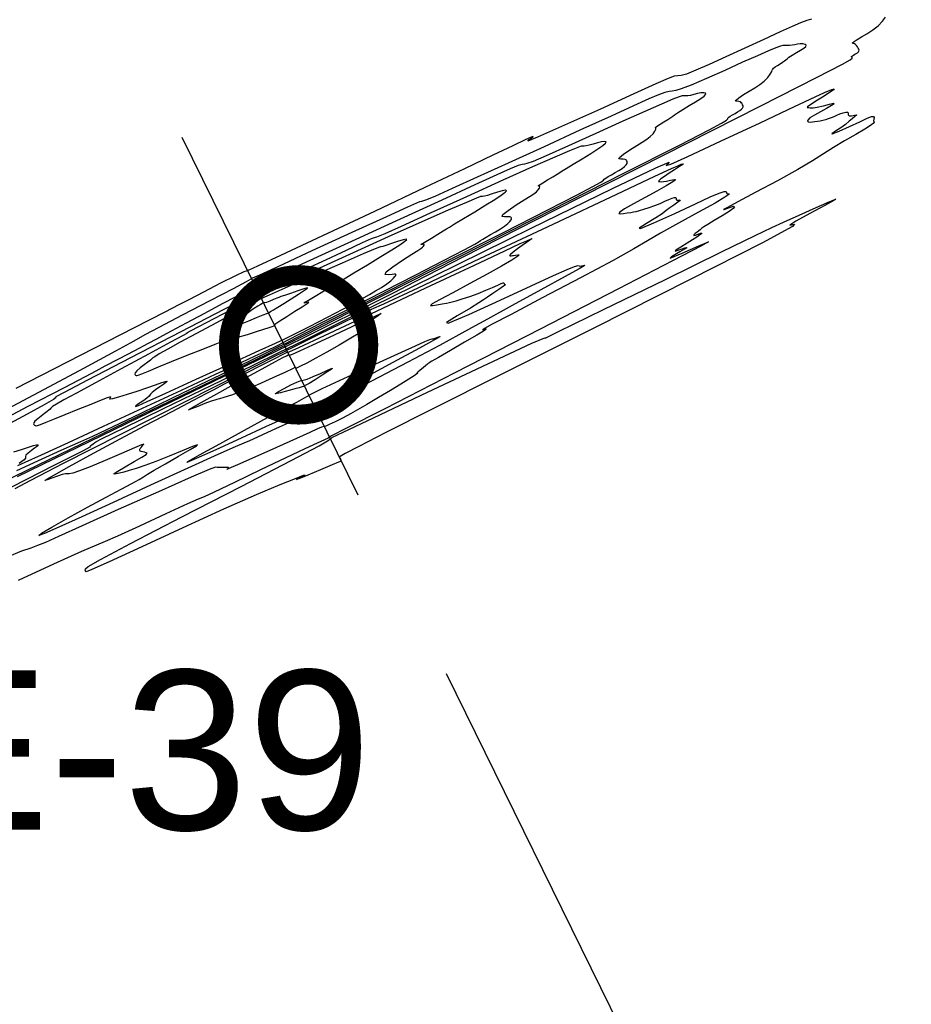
# Model space of a CAD drawing. Extents: x 3249832 to 3255657, y 13789405 to 13793316.
# Tile 61 of 256: x 3255109 to 3255221, y 13790091 to 13790214. Entities that reach past the tile are written whole.
import ezdxf

# ---------------------------------------------------------------- set-up
doc = ezdxf.new("R2010")
doc.units = 0
doc.header["$LTSCALE"] = 100
doc.header["$MEASUREMENT"] = 0
doc.linetypes.add('DASHED', pattern=[0.75, 0.5, -0.25])
for name, color, linetype in [('GRATIO_CON', 10, 'CONTINUOUS'), ('GRATIO_ICON', 7, 'CONTINUOUS'), ('PLAN', 7, 'CONTINUOUS'), ('TARGETS_EAST', 7, 'CONTINUOUS')]:
    doc.layers.add(name, color=color, linetype=linetype)
doc.styles.add('Gratio_032316_contours$0$symbol', font='symbol.shx')
doc.styles.get("Standard").update_dxf_attribs({"font": 'arial.ttf'})
doc.linetypes.add('Gratio_032316_contours$0$DEPRESSION', pattern='A,0.3,["%",Gratio_032316_contours$0$symbol,S=0.05,R=180,X=0,Y=0],0.0001', length=0.3001)

# ---------------------------------------------------------------- blocks, each defined once
blk = doc.blocks.new('Gratio_032316_contours')
at = {"layer": 'GRATIO_CON', "color": 1, "linetype": 'Continuous', "flags": 128}
for points in [[(3255108.76, 13790157.12), (3255122.43, 13790163.74), (3255133.56, 13790169.14), (3255139.82, 13790172.17), (3255142.74, 13790173.58), (3255144.8, 13790174.6), (3255147.9, 13790176.13), (3255151.47, 13790177.9), (3255154.35, 13790179.34), (3255156.01, 13790180.2), (3255158.56, 13790181.53), (3255164.75, 13790184.7), (3255176.17, 13790190.51), (3255189.92, 13790197.48), (3255201.93, 13790203.57), (3255209.12, 13790207.22), (3255212.3, 13790208.86), (3255213.25, 13790209.39), (3255213.5, 13790209.61), (3255213.49, 13790209.71), (3255213.42, 13790209.77), (3255213.43, 13790209.82), (3255213.52, 13790209.9), (3255213.67, 13790209.99), (3255213.84, 13790210.08), (3255214.01, 13790210.18), (3255214.17, 13790210.28), (3255214.28, 13790210.37), (3255214.34, 13790210.47), (3255214.36, 13790210.58), (3255214.32, 13790210.71), (3255214.25, 13790210.87), (3255214.16, 13790211.03), (3255214.05, 13790211.18), (3255213.92, 13790211.31), (3255213.78, 13790211.39), (3255213.63, 13790211.43), (3255213.53, 13790211.46), (3255213.55, 13790211.53), (3255213.75, 13790211.69), (3255214.13, 13790211.94), (3255214.68, 13790212.27), (3255215.35, 13790212.66), (3255216.07, 13790213.13), (3255216.74, 13790213.66), (3255217.29, 13790214.23), (3255217.69, 13790214.76)], [(3255208.41, 13790214.48), (3255207.79, 13790214.32), (3255207.03, 13790214.03), (3255205.98, 13790213.57), (3255204.47, 13790212.88), (3255202.4, 13790211.93), (3255200.01, 13790210.84), (3255197.63, 13790209.75), (3255195.55, 13790208.81), (3255193.89, 13790208.07), (3255192.71, 13790207.6), (3255192.02, 13790207.42), (3255191.6, 13790207.39), (3255191.17, 13790207.33), (3255190.41, 13790207.06), (3255188.87, 13790206.39), (3255186.08, 13790205.13), (3255181.89, 13790203.21), (3255177.39, 13790201.17), (3255174.02, 13790199.68), (3255172.78, 13790199.2), (3255172.96, 13790199.4), (3255173.48, 13790199.74), (3255173.4, 13790199.76), (3255172.54, 13790199.37), (3255170.9, 13790198.6), (3255168.41, 13790197.41), (3255164.84, 13790195.7), (3255159.88, 13790193.35), (3255153.55, 13790190.36), (3255147.02, 13790187.3), (3255141.77, 13790184.84), (3255138.86, 13790183.48), (3255137.79, 13790182.98), (3255137.64, 13790182.9), (3255137.65, 13790182.9), (3255137.65, 13790182.89), (3255137.64, 13790182.91), (3255137.56, 13790182.92), (3255137.16, 13790182.78), (3255136.1, 13790182.29), (3255134.24, 13790181.36), (3255132.07, 13790180.24), (3255130.23, 13790179.28), (3255129, 13790178.63), (3255127.23, 13790177.71), (3255123.4, 13790175.74), (3255116.61, 13790172.27), (3255108.55, 13790168.14)], [(3255105.59, 13790155.8), (3255114.1, 13790159.91), (3255123.6, 13790164.5), (3255131.87, 13790168.5), (3255137.22, 13790171.09), (3255140.07, 13790172.47), (3255141.39, 13790173.11), (3255142, 13790173.4), (3255142.23, 13790173.52), (3255142.26, 13790173.54), (3255142.56, 13790173.7), (3255144.71, 13790174.8), (3255150.54, 13790177.76), (3255161.03, 13790183.08), (3255173.59, 13790189.44), (3255184.76, 13790195.11), (3255191.89, 13790198.73), (3255195.55, 13790200.61), (3255197.09, 13790201.44), (3255197.72, 13790201.83), (3255197.89, 13790202), (3255197.9, 13790202.08), (3255198, 13790202.18), (3255198.2, 13790202.32), (3255198.48, 13790202.48), (3255198.8, 13790202.66), (3255199.12, 13790202.85), (3255199.4, 13790203.03), (3255199.61, 13790203.19), (3255199.74, 13790203.34), (3255199.8, 13790203.48), (3255199.8, 13790203.62), (3255199.75, 13790203.76), (3255199.68, 13790203.89), (3255199.58, 13790204.01), (3255199.46, 13790204.11), (3255199.28, 13790204.16), (3255199.04, 13790204.18), (3255198.87, 13790204.21), (3255198.92, 13790204.34), (3255199.27, 13790204.63), (3255199.87, 13790205.02), (3255200.56, 13790205.45), (3255201.26, 13790205.87), (3255201.9, 13790206.28), (3255202.45, 13790206.71), (3255202.89, 13790207.17), (3255203.21, 13790207.6), (3255203.4, 13790207.93), (3255203.47, 13790208.1), (3255203.48, 13790208.18), (3255203.52, 13790208.23), (3255203.63, 13790208.34), (3255203.84, 13790208.49), (3255204.11, 13790208.68), (3255204.44, 13790208.88), (3255204.77, 13790209.09), (3255205.02, 13790209.26), (3255205.18, 13790209.39), (3255205.32, 13790209.52), (3255205.56, 13790209.7), (3255205.98, 13790209.97), (3255206.5, 13790210.29), (3255207.01, 13790210.6), (3255207.42, 13790210.86), (3255207.67, 13790211.06), (3255207.74, 13790211.21), (3255207.6, 13790211.32), (3255207.31, 13790211.38), (3255206.97, 13790211.39), (3255206.62, 13790211.35), (3255206.29, 13790211.27), (3255205.95, 13790211.21), (3255205.61, 13790211.18), (3255205.29, 13790211.18), (3255205.02, 13790211.19), (3255204.8, 13790211.18), (3255204.49, 13790211.11), (3255203.93, 13790210.9), (3255202.98, 13790210.51), (3255201.6, 13790209.9), (3255199.75, 13790209.08), (3255197.51, 13790208.06), (3255195.21, 13790207.03), (3255193.29, 13790206.2), (3255192.05, 13790205.73), (3255191.35, 13790205.53), (3255190.92, 13790205.47), (3255190.52, 13790205.42), (3255189.99, 13790205.29), (3255189.19, 13790205.01), (3255187.96, 13790204.49), (3255186.07, 13790203.63), (3255183.23, 13790202.33), (3255179.32, 13790200.54), (3255174.82, 13790198.48), (3255170.34, 13790196.44), (3255166.43, 13790194.65), (3255163.3, 13790193.23), (3255161.12, 13790192.25), (3255159.93, 13790191.76), (3255159.43, 13790191.59), (3255159.21, 13790191.55), (3255158.83, 13790191.41), (3255157.67, 13790190.89), (3255155.07, 13790189.7), (3255150.71, 13790187.7), (3255145.7, 13790185.4), (3255141.48, 13790183.46), (3255139.12, 13790182.38), (3255138.25, 13790181.98), (3255138.12, 13790181.92), (3255138.12, 13790181.93), (3255138.12, 13790181.93), (3255138.12, 13790181.92), (3255138.04, 13790181.87), (3255137.44, 13790181.54), (3255135.8, 13790180.67), (3255132.87, 13790179.14), (3255129.41, 13790177.35), (3255126.48, 13790175.81), (3255124.73, 13790174.87), (3255123.33, 13790174.09), (3255121.03, 13790172.83), (3255117.03, 13790170.66), (3255112.1, 13790168.03), (3255107.46, 13790165.55)], [(3255108.67, 13790157.86), (3255111.83, 13790159.33), (3255114.22, 13790160.42), (3255115.65, 13790161.04), (3255116.71, 13790161.49), (3255118.21, 13790162.17), (3255120.74, 13790163.37), (3255124.2, 13790165.03), (3255128.29, 13790167), (3255132.64, 13790169.1), (3255136.69, 13790171.05), (3255139.77, 13790172.54), (3255141.46, 13790173.36), (3255142.09, 13790173.65), (3255142.18, 13790173.7), (3255142.18, 13790173.7), (3255142.18, 13790173.7), (3255142.17, 13790173.7), (3255142.36, 13790173.81), (3255143.71, 13790174.51), (3255147.37, 13790176.38), (3255153.99, 13790179.74), (3255162.1, 13790183.86), (3255169.73, 13790187.73), (3255175.3, 13790190.57), (3255178.88, 13790192.41), (3255180.94, 13790193.49), (3255181.94, 13790194.05), (3255182.28, 13790194.29), (3255182.38, 13790194.4), (3255182.57, 13790194.54), (3255182.88, 13790194.73), (3255183.29, 13790194.97), (3255183.76, 13790195.23), (3255184.23, 13790195.51), (3255184.64, 13790195.77), (3255184.94, 13790196.01), (3255185.14, 13790196.22), (3255185.24, 13790196.39), (3255185.27, 13790196.53), (3255185.25, 13790196.64), (3255185.19, 13790196.74), (3255185.12, 13790196.83), (3255184.99, 13790196.9), (3255184.77, 13790196.93), (3255184.45, 13790196.92), (3255184.22, 13790196.96), (3255184.28, 13790197.15), (3255184.8, 13790197.56), (3255185.6, 13790198.1), (3255186.45, 13790198.63), (3255187.16, 13790199.07), (3255187.72, 13790199.43), (3255188.16, 13790199.76), (3255188.5, 13790200.12), (3255188.73, 13790200.45), (3255188.86, 13790200.69), (3255188.87, 13790200.82), (3255188.83, 13790200.86), (3255188.82, 13790200.89), (3255188.89, 13790200.97), (3255189.08, 13790201.11), (3255189.4, 13790201.32), (3255189.86, 13790201.6), (3255190.34, 13790201.89), (3255190.74, 13790202.14), (3255190.98, 13790202.32), (3255191.2, 13790202.48), (3255191.58, 13790202.73), (3255192.23, 13790203.14), (3255193.04, 13790203.64), (3255193.85, 13790204.13), (3255194.49, 13790204.53), (3255194.93, 13790204.84), (3255195.14, 13790205.07), (3255195.1, 13790205.2), (3255194.87, 13790205.26), (3255194.51, 13790205.24), (3255194.08, 13790205.15), (3255193.63, 13790205.04), (3255193.21, 13790204.93), (3255192.86, 13790204.88), (3255192.57, 13790204.87), (3255192.34, 13790204.87), (3255192.15, 13790204.86), (3255191.77, 13790204.75), (3255190.98, 13790204.44), (3255189.58, 13790203.84), (3255187.49, 13790202.92), (3255184.7, 13790201.68), (3255181.31, 13790200.14), (3255177.88, 13790198.58), (3255175.09, 13790197.34), (3255173.44, 13790196.64), (3255172.68, 13790196.37), (3255172.36, 13790196.31), (3255172.07, 13790196.26), (3255171.56, 13790196.11), (3255170.59, 13790195.71), (3255168.9, 13790194.95), (3255166.16, 13790193.69), (3255161.99, 13790191.77), (3255156.32, 13790189.18), (3255150.2, 13790186.39), (3255144.96, 13790184), (3255141.61, 13790182.47), (3255139.85, 13790181.66), (3255139.07, 13790181.28), (3255138.72, 13790181.09), (3255138.6, 13790181), (3255138.59, 13790180.96), (3255138.57, 13790180.94), (3255138.43, 13790180.87), (3255138.05, 13790180.67), (3255137.31, 13790180.28), (3255136.13, 13790179.65), (3255134.42, 13790178.75), (3255132.21, 13790177.57), (3255129.91, 13790176.35), (3255128.05, 13790175.36), (3255126.95, 13790174.76), (3255126.19, 13790174.34), (3255125.16, 13790173.79), (3255123.44, 13790172.89), (3255121.41, 13790171.83), (3255119.69, 13790170.93), (3255118.57, 13790170.32), (3255117.24, 13790169.61), (3255114.62, 13790168.23), (3255110.05, 13790165.87), (3255104.71, 13790163.1)], [(3255108.29, 13790160.18), (3255109.25, 13790160.5), (3255110.11, 13790160.8), (3255110.77, 13790161.01), (3255111.14, 13790161.09), (3255111.29, 13790161.09), (3255111.32, 13790161.04), (3255111.28, 13790160.96), (3255111.15, 13790160.84), (3255110.9, 13790160.65), (3255110.51, 13790160.37), (3255110.1, 13790160.05), (3255109.81, 13790159.78), (3255109.73, 13790159.62), (3255109.76, 13790159.52), (3255109.75, 13790159.4), (3255109.57, 13790159.21), (3255109.28, 13790158.98), (3255108.95, 13790158.75)], [(3255108.77, 13790158.49), (3255109.71, 13790158.9), (3255111.74, 13790159.82), (3255115.14, 13790161.38), (3255119.55, 13790163.41), (3255124.45, 13790165.67), (3255129.32, 13790167.93), (3255133.61, 13790169.93), (3255136.81, 13790171.42), (3255138.57, 13790172.23), (3255139.34, 13790172.59), (3255139.76, 13790172.78), (3255140.35, 13790173.06), (3255141.03, 13790173.39), (3255141.61, 13790173.68), (3255141.94, 13790173.84), (3255142.05, 13790173.9), (3255142.07, 13790173.91), (3255142.15, 13790173.96), (3255142.7, 13790174.24), (3255144.19, 13790175.01), (3255146.95, 13790176.41), (3255150.62, 13790178.27), (3255154.7, 13790180.35), (3255158.72, 13790182.4), (3255162.22, 13790184.2), (3255164.79, 13790185.54), (3255166.15, 13790186.27), (3255166.68, 13790186.58), (3255166.86, 13790186.72), (3255167.14, 13790186.9), (3255167.56, 13790187.15), (3255168.1, 13790187.46), (3255168.72, 13790187.81), (3255169.34, 13790188.17), (3255169.87, 13790188.52), (3255170.27, 13790188.83), (3255170.53, 13790189.09), (3255170.68, 13790189.3), (3255170.74, 13790189.44), (3255170.74, 13790189.53), (3255170.71, 13790189.6), (3255170.65, 13790189.66), (3255170.53, 13790189.7), (3255170.27, 13790189.7), (3255169.86, 13790189.67), (3255169.56, 13790189.71), (3255169.65, 13790189.96), (3255170.32, 13790190.5), (3255171.33, 13790191.18), (3255172.34, 13790191.81), (3255173.07, 13790192.27), (3255173.55, 13790192.57), (3255173.86, 13790192.82), (3255174.1, 13790193.06), (3255174.25, 13790193.29), (3255174.31, 13790193.46), (3255174.27, 13790193.53), (3255174.18, 13790193.54), (3255174.12, 13790193.55), (3255174.15, 13790193.6), (3255174.32, 13790193.73), (3255174.69, 13790193.96), (3255175.27, 13790194.31), (3255175.92, 13790194.7), (3255176.46, 13790195.03), (3255176.79, 13790195.24), (3255177.08, 13790195.44), (3255177.59, 13790195.77), (3255178.47, 13790196.31), (3255179.59, 13790196.98), (3255180.68, 13790197.65), (3255181.57, 13790198.21), (3255182.2, 13790198.63), (3255182.54, 13790198.92), (3255182.61, 13790199.08), (3255182.42, 13790199.14), (3255182.05, 13790199.09), (3255181.54, 13790198.96), (3255180.98, 13790198.8), (3255180.47, 13790198.66), (3255180.1, 13790198.58), (3255179.84, 13790198.56), (3255179.67, 13790198.56), (3255179.49, 13790198.54), (3255179.06, 13790198.39), (3255178.04, 13790197.97), (3255176.17, 13790197.17), (3255173.38, 13790195.94), (3255169.65, 13790194.27), (3255165.11, 13790192.21), (3255160.55, 13790190.13), (3255156.89, 13790188.47), (3255154.83, 13790187.55), (3255154, 13790187.2), (3255153.79, 13790187.15), (3255153.63, 13790187.11), (3255153.14, 13790186.92), (3255151.99, 13790186.41), (3255149.99, 13790185.48), (3255147.48, 13790184.31), (3255144.92, 13790183.12), (3255142.71, 13790182.1), (3255140.98, 13790181.31), (3255139.8, 13790180.76), (3255139.17, 13790180.47), (3255138.94, 13790180.36), (3255138.9, 13790180.34), (3255138.91, 13790180.34), (3255138.91, 13790180.33), (3255138.91, 13790180.32), (3255138.92, 13790180.31), (3255138.93, 13790180.28), (3255138.94, 13790180.26), (3255138.79, 13790180.17), (3255137.68, 13790179.59), (3255134.66, 13790178.04), (3255129.26, 13790175.25), (3255122.92, 13790171.98), (3255117.55, 13790169.21), (3255114.59, 13790167.66), (3255113.57, 13790167.1), (3255113.52, 13790167.02), (3255113.58, 13790167), (3255113.25, 13790166.76), (3255112.11, 13790166.11), (3255112.11, 13790166.11), (3255109.94, 13790164.92), (3255107.22, 13790163.45)]]:
    blk.add_lwpolyline(points, dxfattribs=at)
at = {"layer": 'GRATIO_CON', "color": 5, "linetype": 'Continuous', "flags": 128}
for points in [[(3255106.37, 13790154.99), (3255113.35, 13790158.52), (3255116.93, 13790160.34), (3255117.93, 13790160.88), (3255117.87, 13790160.9), (3255117.97, 13790161), (3255118.26, 13790161.2), (3255118.47, 13790161.35), (3255118.56, 13790161.44), (3255119.38, 13790161.88), (3255122.03, 13790163.18), (3255127.08, 13790165.64), (3255133.14, 13790168.58), (3255138.34, 13790171.09), (3255141.55, 13790172.65), (3255144.76, 13790174.22), (3255150.72, 13790177.16), (3255161.09, 13790182.28), (3255173.23, 13790188.26), (3255183.42, 13790193.24), (3255188.86, 13790195.84), (3255190.54, 13790196.56), (3255190.39, 13790196.36), (3255190.14, 13790196.13), (3255190.72, 13790196.31), (3255192.88, 13790197.27), (3255196.99, 13790199.17), (3255201.94, 13790201.5), (3255206.26, 13790203.53), (3255208.84, 13790204.74), (3255210.02, 13790205.29), (3255210.54, 13790205.51), (3255210.96, 13790205.67), (3255211.23, 13790205.74), (3255211.15, 13790205.61), (3255210.59, 13790205.24), (3255209.76, 13790204.72), (3255208.95, 13790204.21), (3255208.38, 13790203.84), (3255208.05, 13790203.6), (3255207.89, 13790203.47), (3255207.85, 13790203.42), (3255207.9, 13790203.4), (3255208.04, 13790203.39), (3255208.24, 13790203.36), (3255208.58, 13790203.37), (3255209.12, 13790203.45), (3255209.88, 13790203.63), (3255210.65, 13790203.84), (3255211.16, 13790203.95), (3255211.22, 13790203.88), (3255210.88, 13790203.65), (3255210.26, 13790203.3), (3255209.5, 13790202.88), (3255208.76, 13790202.46), (3255208.18, 13790202.1), (3255207.91, 13790201.83), (3255207.88, 13790201.67), (3255208.01, 13790201.59), (3255208.23, 13790201.57), (3255208.5, 13790201.6), (3255208.81, 13790201.65), (3255209.13, 13790201.69), (3255209.46, 13790201.75), (3255209.81, 13790201.82), (3255210.17, 13790201.91), (3255210.54, 13790202.03), (3255210.9, 13790202.16), (3255211.24, 13790202.29), (3255211.59, 13790202.44), (3255211.96, 13790202.59), (3255212.35, 13790202.74), (3255212.71, 13790202.84), (3255212.95, 13790202.82), (3255213.01, 13790202.67), (3255213.01, 13790202.47), (3255213.12, 13790202.34), (3255213.42, 13790202.35), (3255213.78, 13790202.44), (3255214.03, 13790202.5), (3255214.03, 13790202.43), (3255213.81, 13790202.26), (3255213.49, 13790201.99), (3255213.11, 13790201.67), (3255212.66, 13790201.29), (3255212.09, 13790200.87), (3255211.42, 13790200.43), (3255210.94, 13790200.11), (3255211, 13790200.08), (3255211.85, 13790200.44), (3255213.15, 13790201.03), (3255214.45, 13790201.62), (3255215.37, 13790202.05), (3255215.92, 13790202.26), (3255216.19, 13790202.29), (3255216.26, 13790202.15), (3255216.23, 13790201.93), (3255216.19, 13790201.74), (3255216.21, 13790201.65), (3255216.24, 13790201.6), (3255216.24, 13790201.55), (3255216.24, 13790201.55), (3255216.14, 13790201.4), (3255215.79, 13790201.13), (3255215.09, 13790200.67), (3255213.94, 13790200), (3255212.54, 13790199.21), (3255211.14, 13790198.38), (3255209.88, 13790197.59), (3255208.51, 13790196.71), (3255206.66, 13790195.61), (3255204.13, 13790194.22), (3255201.41, 13790192.77), (3255199.14, 13790191.57), (3255197.83, 13790190.87), (3255197.35, 13790190.6), (3255197.41, 13790190.6), (3255197.78, 13790190.73), (3255198.23, 13790190.9), (3255198.61, 13790191.01), (3255198.74, 13790190.96), (3255198.57, 13790190.75), (3255198.04, 13790190.36), (3255197.18, 13790189.82), (3255196.19, 13790189.23), (3255195.36, 13790188.74), (3255194.87, 13790188.43), (3255194.64, 13790188.27), (3255194.54, 13790188.17), (3255194.41, 13790188.06), (3255194.25, 13790187.93), (3255194.04, 13790187.77), (3255193.81, 13790187.58), (3255193.64, 13790187.42), (3255193.63, 13790187.35), (3255193.85, 13790187.4), (3255194.18, 13790187.51), (3255194.48, 13790187.62), (3255194.62, 13790187.64), (3255194.59, 13790187.57), (3255194.38, 13790187.41), (3255194, 13790187.15), (3255193.46, 13790186.8), (3255192.77, 13790186.37), (3255191.98, 13790185.9), (3255191.37, 13790185.52), (3255191.28, 13790185.39), (3255191.89, 13790185.59), (3255192.62, 13790185.84), (3255192.76, 13790185.81), (3255191.88, 13790185.29), (3255190.8, 13790184.67), (3255190.66, 13790184.51), (3255192.14, 13790185.13), (3255194.24, 13790186.05), (3255195.48, 13790186.56), (3255194.58, 13790186.03), (3255190.95, 13790184.15), (3255184.17, 13790180.67), (3255174.33, 13790175.61), (3255163.65, 13790170.13), (3255154.85, 13790165.61), (3255149.97, 13790163.11), (3255148.16, 13790162.2), (3255147.91, 13790162.06), (3255147.89, 13790162.03), (3255147.73, 13790161.93), (3255147.26, 13790161.7), (3255146.34, 13790161.28), (3255144.79, 13790160.57), (3255142.42, 13790159.46), (3255139.25, 13790157.94), (3255135.96, 13790156.36), (3255133.42, 13790155.15), (3255132.17, 13790154.57), (3255131.42, 13790154.26), (3255130.07, 13790153.66), (3255127.37, 13790152.41), (3255124.07, 13790150.88), (3255121.29, 13790149.6), (3255119.76, 13790148.94), (3255118.66, 13790148.5), (3255116.77, 13790147.69), (3255113.27, 13790146.11), (3255108.82, 13790144.07)], [(3255108.47, 13790155.6), (3255110.42, 13790156.66), (3255114.52, 13790158.78), (3255121.62, 13790162.39), (3255129.92, 13790166.57), (3255136.96, 13790170.12), (3255140.89, 13790172.1), (3255142.34, 13790172.83), (3255142.55, 13790172.94), (3255142.61, 13790172.98), (3255143.08, 13790173.21), (3255144.35, 13790173.83), (3255146.62, 13790174.95), (3255149.28, 13790176.26), (3255151.5, 13790177.35), (3255152.7, 13790177.92), (3255153.06, 13790178.07), (3255153.03, 13790178.03), (3255153.18, 13790178.08), (3255154.71, 13790178.78), (3255159.01, 13790180.79), (3255166.77, 13790184.44), (3255175.98, 13790188.78), (3255183.97, 13790192.55), (3255188.72, 13790194.78), (3255190.84, 13790195.76), (3255191.6, 13790196.1), (3255192.04, 13790196.28), (3255192.28, 13790196.35), (3255192.23, 13790196.26), (3255191.82, 13790195.99), (3255191.19, 13790195.58), (3255190.51, 13790195.15), (3255189.93, 13790194.75), (3255189.5, 13790194.44), (3255189.24, 13790194.22), (3255189.17, 13790194.12), (3255189.23, 13790194.1), (3255189.37, 13790194.1), (3255189.55, 13790194.09), (3255189.8, 13790194.1), (3255190.18, 13790194.15), (3255190.71, 13790194.28), (3255191.18, 13790194.38), (3255191.34, 13790194.34), (3255190.99, 13790194.06), (3255190.17, 13790193.57), (3255188.97, 13790192.89), (3255187.51, 13790192.1), (3255186.07, 13790191.32), (3255184.94, 13790190.68), (3255184.35, 13790190.29), (3255184.22, 13790190.11), (3255184.42, 13790190.08), (3255184.81, 13790190.11), (3255185.27, 13790190.18), (3255185.7, 13790190.25), (3255186.05, 13790190.31), (3255186.38, 13790190.37), (3255186.79, 13790190.48), (3255187.35, 13790190.65), (3255188.02, 13790190.87), (3255188.72, 13790191.12), (3255189.38, 13790191.38), (3255189.98, 13790191.64), (3255190.49, 13790191.86), (3255190.91, 13790192.02), (3255191.21, 13790192.12), (3255191.37, 13790192.11), (3255191.42, 13790192.01), (3255191.42, 13790191.87), (3255191.49, 13790191.78), (3255191.69, 13790191.78), (3255191.88, 13790191.8), (3255191.89, 13790191.74), (3255191.6, 13790191.51), (3255191.11, 13790191.16), (3255190.6, 13790190.8), (3255190.17, 13790190.46), (3255189.66, 13790190.08), (3255188.84, 13790189.55), (3255187.67, 13790188.85), (3255186.76, 13790188.27), (3255186.91, 13790188.22), (3255188.61, 13790188.94), (3255191.23, 13790190.12), (3255193.83, 13790191.33), (3255195.69, 13790192.18), (3255196.82, 13790192.67), (3255197.42, 13790192.87), (3255197.67, 13790192.86), (3255197.74, 13790192.74), (3255197.77, 13790192.62), (3255197.86, 13790192.58), (3255197.99, 13790192.59), (3255198.07, 13790192.58), (3255198.07, 13790192.58), (3255198, 13790192.48), (3255197.51, 13790192.14), (3255196.29, 13790191.42), (3255194.19, 13790190.26), (3255191.69, 13790188.88), (3255189.43, 13790187.62), (3255187.79, 13790186.66), (3255186.11, 13790185.68), (3255183.49, 13790184.22), (3255179.38, 13790182.03), (3255174.68, 13790179.56), (3255170.68, 13790177.45), (3255168.33, 13790176.2), (3255167.35, 13790175.66), (3255167.15, 13790175.52), (3255167.22, 13790175.53), (3255167.38, 13790175.58), (3255167.53, 13790175.62), (3255167.55, 13790175.58), (3255167.24, 13790175.35), (3255166.37, 13790174.83), (3255164.86, 13790173.94), (3255163.09, 13790172.92), (3255161.58, 13790172.05), (3255160.74, 13790171.56), (3255160.41, 13790171.37), (3255160.35, 13790171.32), (3255160.3, 13790171.28), (3255160.2, 13790171.2), (3255159.98, 13790171.03), (3255159.64, 13790170.75), (3255159.26, 13790170.45), (3255158.98, 13790170.2), (3255158.87, 13790170.09), (3255158.9, 13790170.07), (3255158.97, 13790170.09), (3255158.99, 13790170.08), (3255158.86, 13790169.99), (3255158.51, 13790169.75), (3255157.84, 13790169.3), (3255156.86, 13790168.67), (3255155.57, 13790167.89), (3255154.05, 13790167), (3255152.57, 13790166.14), (3255151.42, 13790165.49), (3255150.82, 13790165.15), (3255150.52, 13790164.97), (3255150.15, 13790164.77), (3255149.46, 13790164.4), (3255148.61, 13790163.97), (3255147.87, 13790163.61), (3255147.43, 13790163.43), (3255147.17, 13790163.36), (3255146.9, 13790163.28), (3255146.4, 13790163.08), (3255145.44, 13790162.64), (3255143.76, 13790161.88), (3255141.27, 13790160.75), (3255138.55, 13790159.53), (3255136.37, 13790158.56), (3255135.27, 13790158.09), (3255135, 13790158), (3255135.11, 13790158.08), (3255135.22, 13790158.17), (3255135.21, 13790158.23), (3255135.01, 13790158.25), (3255134.61, 13790158.24), (3255134.15, 13790158.22), (3255133.8, 13790158.24), (3255133.58, 13790158.27), (3255132.78, 13790157.99), (3255130.56, 13790157.04), (3255126.43, 13790155.2), (3255121.4, 13790152.95), (3255116.87, 13790150.9), (3255113.91, 13790149.57), (3255112.24, 13790148.83), (3255111.26, 13790148.43), (3255110.4, 13790148.13), (3255109.25, 13790147.72), (3255107.44, 13790146.99)]]:
    blk.add_lwpolyline(points, dxfattribs=at)
at = {"layer": 'GRATIO_CON', "color": 5, "linetype": 'Gratio_032316_contours$0$DEPRESSION', "flags": 128}
for points in [[(3255204.88, 13790189.02), (3255206.83, 13790189.9), (3255208.98, 13790190.87), (3255210.68, 13790191.62), (3255211.44, 13790191.91), (3255211.21, 13790191.72), (3255210.06, 13790191.09), (3255208.2, 13790190.1), (3255206.42, 13790189.14), (3255205.66, 13790188.64), (3255206.24, 13790188.76), (3255206.01, 13790188.46), (3255202.24, 13790186.42), (3255193.18, 13790181.81), (3255181.14, 13790175.76), (3255169.44, 13790169.9), (3255160.72, 13790165.53), (3255154.99, 13790162.63), (3255151.59, 13790160.88), (3255149.86, 13790159.97), (3255149.24, 13790159.6), (3255149.16, 13790159.52), (3255149.17, 13790159.49), (3255149.19, 13790159.46), (3255149.22, 13790159.4), (3255149.27, 13790159.29), (3255149.33, 13790159.16), (3255149.38, 13790159.07), (3255149.35, 13790159.01), (3255149.05, 13790158.89), (3255148.23, 13790158.56), (3255146.79, 13790157.96), (3255145.2, 13790157.29), (3255144.05, 13790156.81), (3255143.77, 13790156.72), (3255144.09, 13790156.91), (3255144.59, 13790157.16), (3255144.84, 13790157.29), (3255144.59, 13790157.21), (3255143.6, 13790156.82), (3255141.68, 13790156.05), (3255138.7, 13790154.8), (3255134.61, 13790153), (3255129.51, 13790150.68), (3255124.34, 13790148.29), (3255120.26, 13790146.41), (3255118.08, 13790145.43), (3255117.35, 13790145.16), (3255117.29, 13790145.21), (3255117.26, 13790145.29), (3255117.22, 13790145.37), (3255117.26, 13790145.5), (3255117.63, 13790145.81), (3255119.18, 13790146.71), (3255122.93, 13790148.71), (3255129.36, 13790152.04), (3255136.81, 13790155.87), (3255143.1, 13790159.12), (3255146.59, 13790160.97), (3255147.85, 13790161.71), (3255148.01, 13790161.86), (3255148.19, 13790161.99), (3255149.6, 13790162.66), (3255153.43, 13790164.47), (3255160.21, 13790167.68), (3255167.78, 13790171.25), (3255173.29, 13790173.82), (3255174.93, 13790174.52), (3255174.95, 13790174.48), (3255176.65, 13790175.28), (3255182.3, 13790178.04), (3255190.06, 13790181.84), (3255197.1, 13790185.29), (3255201.3, 13790187.34), (3255203.41, 13790188.34), (3255204.88, 13790189.02)], [(3255130.59, 13790165.59), (3255130.22, 13790165.46), (3255130.53, 13790165.67), (3255131.8, 13790166.39), (3255134.12, 13790167.67), (3255136.91, 13790169.22), (3255139.44, 13790170.6), (3255141.12, 13790171.52), (3255142.04, 13790172.02), (3255142.5, 13790172.26), (3255142.71, 13790172.37), (3255142.79, 13790172.41), (3255142.81, 13790172.41), (3255142.82, 13790172.39), (3255142.83, 13790172.37), (3255142.84, 13790172.35), (3255142.9, 13790172.34), (3255143.25, 13790172.46), (3255144.17, 13790172.87), (3255145.82, 13790173.63), (3255147.89, 13790174.59), (3255149.94, 13790175.55), (3255151.61, 13790176.33), (3255152.86, 13790176.9), (3255153.71, 13790177.28), (3255154.19, 13790177.49), (3255154.38, 13790177.57), (3255154.39, 13790177.56), (3255154.28, 13790177.49), (3255154.04, 13790177.32), (3255153.62, 13790177.02), (3255153.02, 13790176.58), (3255152.4, 13790176.1), (3255151.95, 13790175.72), (3255151.81, 13790175.54), (3255151.89, 13790175.5), (3255152.04, 13790175.53), (3255152.16, 13790175.55), (3255152.23, 13790175.56), (3255152.31, 13790175.57), (3255152.38, 13790175.57), (3255152.26, 13790175.47), (3255151.71, 13790175.12), (3255150.59, 13790174.46), (3255149.11, 13790173.59), (3255147.55, 13790172.7), (3255146.17, 13790171.94), (3255145.06, 13790171.34), (3255144.28, 13790170.93), (3255143.86, 13790170.72), (3255143.7, 13790170.66), (3255143.66, 13790170.68), (3255143.64, 13790170.73), (3255143.61, 13790170.79), (3255143.6, 13790170.82), (3255143.55, 13790170.79), (3255143.25, 13790170.61), (3255142.38, 13790170.18), (3255140.8, 13790169.47), (3255138.85, 13790168.61), (3255136.99, 13790167.84), (3255135.59, 13790167.31), (3255134.66, 13790167), (3255134.1, 13790166.84), (3255133.78, 13790166.77), (3255133.5, 13790166.7), (3255133.04, 13790166.55), (3255132.27, 13790166.25), (3255131.36, 13790165.89), (3255130.59, 13790165.59)], [(3255161.73, 13790174.66), (3255161.75, 13790174.63), (3255161.09, 13790174.24), (3255159.2, 13790173.21), (3255155.85, 13790171.4), (3255151.93, 13790169.28), (3255148.59, 13790167.48), (3255146.73, 13790166.47), (3255146.04, 13790166.1), (3255145.94, 13790166.05), (3255145.94, 13790166.06), (3255145.93, 13790166.07), (3255145.93, 13790166.08), (3255145.89, 13790166.07), (3255145.68, 13790165.98), (3255145.11, 13790165.71), (3255144.02, 13790165.21), (3255142.31, 13790164.43), (3255139.88, 13790163.32), (3255136.8, 13790161.9), (3255133.65, 13790160.46), (3255131.18, 13790159.35), (3255129.98, 13790158.84), (3255130.13, 13790159), (3255131.57, 13790159.81), (3255134.13, 13790161.22), (3255137.22, 13790162.91), (3255140.14, 13790164.49), (3255142.34, 13790165.67), (3255143.8, 13790166.45), (3255144.69, 13790166.92), (3255145.14, 13790167.17), (3255145.31, 13790167.27), (3255145.32, 13790167.3), (3255145.38, 13790167.35), (3255145.81, 13790167.56), (3255146.99, 13790168.13), (3255149.14, 13790169.13), (3255151.87, 13790170.39), (3255154.62, 13790171.66), (3255156.93, 13790172.72), (3255158.7, 13790173.52), (3255159.88, 13790174.04), (3255160.5, 13790174.28), (3255160.77, 13790174.36), (3255160.93, 13790174.39), (3255161.18, 13790174.46), (3255161.48, 13790174.57), (3255161.73, 13790174.66)], [(3255148.24, 13790170.66), (3255148.23, 13790170.64), (3255148.1, 13790170.55), (3255147.71, 13790170.29), (3255146.98, 13790169.81), (3255146.12, 13790169.25), (3255145.37, 13790168.79), (3255144.94, 13790168.55), (3255144.77, 13790168.49), (3255144.74, 13790168.49), (3255144.75, 13790168.47), (3255144.76, 13790168.44), (3255144.77, 13790168.42), (3255144.76, 13790168.41), (3255144.68, 13790168.4), (3255144.46, 13790168.36), (3255144.08, 13790168.24), (3255143.55, 13790168.09), (3255142.95, 13790167.92), (3255142.33, 13790167.75), (3255141.76, 13790167.62), (3255141.32, 13790167.51), (3255141.09, 13790167.47), (3255141.14, 13790167.53), (3255141.51, 13790167.75), (3255142.21, 13790168.14), (3255143.05, 13790168.6), (3255143.79, 13790168.96), (3255144.24, 13790169.12), (3255144.59, 13790169.19), (3255145.08, 13790169.33), (3255145.87, 13790169.64), (3255146.79, 13790170.04), (3255147.57, 13790170.39), (3255148.02, 13790170.6), (3255148.19, 13790170.67), (3255148.23, 13790170.68), (3255148.23, 13790170.67), (3255148.23, 13790170.66), (3255148.24, 13790170.66)]]:
    blk.add_lwpolyline(points, close=True, dxfattribs=at)
at = {"layer": 'GRATIO_CON', "color": 5, "linetype": 'Continuous', "flags": 128}
blk.add_lwpolyline([(3255179.9, 13790183.62), (3255179.87, 13790183.55), (3255179.22, 13790183.15), (3255177.48, 13790182.18), (3255174.43, 13790180.51), (3255170.84, 13790178.56), (3255167.72, 13790176.86), (3255165.74, 13790175.76), (3255164.12, 13790174.86), (3255161.69, 13790173.55), (3255157.74, 13790171.46), (3255153.16, 13790169.07), (3255149.3, 13790167.05), (3255147.15, 13790165.92), (3255146.36, 13790165.49), (3255146.25, 13790165.43), (3255146.25, 13790165.44), (3255146.24, 13790165.44), (3255146.24, 13790165.44), (3255146.22, 13790165.42), (3255146.02, 13790165.31), (3255145.47, 13790165.04), (3255144.45, 13790164.57), (3255143.09, 13790163.96), (3255141.59, 13790163.28), (3255140.13, 13790162.61), (3255138.85, 13790162.03), (3255137.86, 13790161.59), (3255137.13, 13790161.28), (3255136.06, 13790160.82), (3255133.89, 13790159.85), (3255130.13, 13790158.14), (3255125.43, 13790156), (3255120.74, 13790153.85), (3255116.83, 13790152.06), (3255113.94, 13790150.75), (3255112.12, 13790149.96), (3255111.42, 13790149.72), (3255111.77, 13790150.01), (3255113.05, 13790150.76), (3255115.11, 13790151.91), (3255117.53, 13790153.24), (3255119.87, 13790154.51), (3255121.74, 13790155.51), (3255123.1, 13790156.24), (3255124.01, 13790156.73), (3255124.55, 13790157.06), (3255125.05, 13790157.38), (3255125.89, 13790157.89), (3255127.3, 13790158.71), (3255128.97, 13790159.66), (3255130.4, 13790160.48), (3255131.22, 13790160.96), (3255131.32, 13790161.09), (3255130.7, 13790160.86), (3255129.42, 13790160.34), (3255127.78, 13790159.67), (3255126.11, 13790159), (3255124.72, 13790158.48), (3255123.62, 13790158.11), (3255122.75, 13790157.84), (3255122.07, 13790157.65), (3255121.53, 13790157.52), (3255121.13, 13790157.43), (3255120.88, 13790157.4), (3255120.89, 13790157.49), (3255121.32, 13790157.79), (3255122.25, 13790158.33), (3255123.39, 13790158.99), (3255124.36, 13790159.55), (3255124.88, 13790159.88), (3255125.02, 13790160.03), (3255124.91, 13790160.09), (3255124.7, 13790160.14), (3255124.47, 13790160.19), (3255124.27, 13790160.24), (3255124.16, 13790160.3), (3255124.11, 13790160.35), (3255124.09, 13790160.4), (3255124.08, 13790160.45), (3255124.08, 13790160.52), (3255124.14, 13790160.61), (3255124.25, 13790160.76), (3255124.39, 13790160.92), (3255124.53, 13790161.06), (3255124.59, 13790161.15), (3255124.32, 13790161.07), (3255123.43, 13790160.7), (3255121.78, 13790159.99), (3255119.74, 13790159.11), (3255117.85, 13790158.32), (3255116.52, 13790157.8), (3255115.71, 13790157.53), (3255115.25, 13790157.43), (3255114.98, 13790157.42), (3255114.75, 13790157.43), (3255114.37, 13790157.36), (3255113.77, 13790157.15), (3255113.07, 13790156.89), (3255112.47, 13790156.67), (3255112.18, 13790156.59), (3255112.41, 13790156.77), (3255113.37, 13790157.33), (3255115.21, 13790158.36), (3255117.83, 13790159.79), (3255121.07, 13790161.54), (3255124.69, 13790163.45), (3255128.15, 13790165.27), (3255130.85, 13790166.69), (3255132.42, 13790167.51), (3255133.41, 13790168.04), (3255134.64, 13790168.68), (3255136.67, 13790169.71), (3255139.04, 13790170.91), (3255141.05, 13790171.92), (3255142.18, 13790172.49), (3255142.59, 13790172.7), (3255142.65, 13790172.73), (3255142.65, 13790172.73), (3255142.66, 13790172.72), (3255142.67, 13790172.7), (3255142.85, 13790172.76), (3255144.05, 13790173.3), (3255147.28, 13790174.8), (3255153.08, 13790177.52), (3255160, 13790180.77), (3255166.1, 13790183.64), (3255169.91, 13790185.43), (3255171.82, 13790186.32), (3255172.65, 13790186.69), (3255173.11, 13790186.88), (3255173.33, 13790186.96), (3255173.31, 13790186.91), (3255173.05, 13790186.74), (3255172.62, 13790186.45), (3255172.07, 13790186.09), (3255171.48, 13790185.67), (3255170.95, 13790185.27), (3255170.6, 13790184.97), (3255170.49, 13790184.83), (3255170.56, 13790184.8), (3255170.71, 13790184.81), (3255170.85, 13790184.82), (3255171.01, 13790184.83), (3255171.25, 13790184.86), (3255171.55, 13790184.93), (3255171.72, 13790184.92), (3255171.53, 13790184.73), (3255170.77, 13790184.25), (3255169.47, 13790183.49), (3255167.68, 13790182.49), (3255165.52, 13790181.32), (3255163.38, 13790180.17), (3255161.7, 13790179.26), (3255160.79, 13790178.75), (3255160.57, 13790178.56), (3255160.83, 13790178.56), (3255161.38, 13790178.65), (3255162.03, 13790178.76), (3255162.6, 13790178.86), (3255162.98, 13790178.93), (3255163.31, 13790179), (3255163.78, 13790179.14), (3255164.54, 13790179.38), (3255165.5, 13790179.7), (3255166.54, 13790180.08), (3255167.52, 13790180.47), (3255168.37, 13790180.83), (3255169.03, 13790181.13), (3255169.46, 13790181.31), (3255169.7, 13790181.39), (3255169.8, 13790181.4), (3255169.82, 13790181.34), (3255169.83, 13790181.27), (3255169.86, 13790181.22), (3255169.96, 13790181.21), (3255169.97, 13790181.17), (3255169.74, 13790180.98), (3255169.17, 13790180.58), (3255168.41, 13790180.07), (3255167.72, 13790179.6), (3255167.23, 13790179.26), (3255166.65, 13790178.88), (3255165.58, 13790178.24), (3255163.92, 13790177.26), (3255162.59, 13790176.43), (3255162.81, 13790176.35), (3255165.37, 13790177.44), (3255169.3, 13790179.22), (3255173.22, 13790181.03), (3255176.02, 13790182.31), (3255177.72, 13790183.08), (3255178.65, 13790183.46), (3255179.09, 13790183.57), (3255179.25, 13790183.55), (3255179.35, 13790183.5), (3255179.52, 13790183.52), (3255179.73, 13790183.58), (3255179.9, 13790183.62)], close=True, dxfattribs=at)
at = {"layer": 'GRATIO_CON', "color": 1, "linetype": 'Continuous', "flags": 128}
for points in [[(3255131.22, 13790175.05), (3255129.18, 13790173.94), (3255127.61, 13790173.08), (3255126.54, 13790172.48), (3255125.97, 13790172.14), (3255125.74, 13790171.98), (3255125.66, 13790171.9), (3255125.58, 13790171.83), (3255125.42, 13790171.69), (3255125.11, 13790171.46), (3255124.65, 13790171.12), (3255124.13, 13790170.73), (3255123.72, 13790170.37), (3255123.52, 13790170.12), (3255123.48, 13790169.96), (3255123.52, 13790169.87), (3255123.57, 13790169.81), (3255123.62, 13790169.78), (3255123.65, 13790169.76), (3255123.71, 13790169.76), (3255123.89, 13790169.81), (3255124.34, 13790169.99), (3255125.19, 13790170.33), (3255126.45, 13790170.85), (3255128.09, 13790171.52), (3255130.05, 13790172.31), (3255132, 13790173.09), (3255133.55, 13790173.7), (3255134.41, 13790174.04), (3255134.74, 13790174.16), (3255134.79, 13790174.18), (3255134.8, 13790174.17), (3255134.79, 13790174.15), (3255134.78, 13790174.13), (3255134.78, 13790174.12), (3255134.94, 13790174.15), (3255135.45, 13790174.29), (3255136.4, 13790174.57), (3255137.6, 13790174.93), (3255138.76, 13790175.28), (3255139.67, 13790175.58), (3255140.31, 13790175.79), (3255140.72, 13790175.93), (3255140.93, 13790176), (3255141.01, 13790176.03), (3255141.02, 13790176.04), (3255141.01, 13790176.07), (3255140.99, 13790176.11), (3255140.97, 13790176.14), (3255140.99, 13790176.18), (3255141.17, 13790176.3), (3255141.66, 13790176.62), (3255142.53, 13790177.18), (3255143.57, 13790177.84), (3255144.47, 13790178.4), (3255144.99, 13790178.73), (3255145.21, 13790178.88), (3255145.27, 13790178.92), (3255145.3, 13790178.96), (3255145.29, 13790178.98), (3255145.22, 13790178.98), (3255145.07, 13790178.95), (3255144.88, 13790178.91), (3255144.72, 13790178.88), (3255144.67, 13790178.87), (3255144.81, 13790178.97), (3255145.27, 13790179.25), (3255146.1, 13790179.74), (3255147.07, 13790180.31), (3255147.89, 13790180.79), (3255148.39, 13790181.09), (3255148.84, 13790181.36), (3255149.61, 13790181.83), (3255150.97, 13790182.65), (3255152.67, 13790183.68), (3255154.36, 13790184.7), (3255155.73, 13790185.55), (3255156.72, 13790186.19), (3255157.35, 13790186.62), (3255157.61, 13790186.85), (3255157.53, 13790186.9), (3255157.13, 13790186.79), (3255156.45, 13790186.58), (3255155.67, 13790186.32), (3255154.99, 13790186.1), (3255154.58, 13790185.98), (3255154.39, 13790185.94), (3255154.31, 13790185.93), (3255154.19, 13790185.9), (3255153.62, 13790185.67), (3255152.14, 13790185.03), (3255149.5, 13790183.89), (3255146.32, 13790182.5), (3255143.42, 13790181.24), (3255141.46, 13790180.37), (3255140.33, 13790179.87), (3255139.76, 13790179.6), (3255139.48, 13790179.47), (3255139.37, 13790179.43), (3255139.36, 13790179.42), (3255139.35, 13790179.43), (3255139.35, 13790179.44), (3255139.34, 13790179.45), (3255139.29, 13790179.41), (3255138.91, 13790179.2), (3255137.88, 13790178.64), (3255136.01, 13790177.63), (3255133.63, 13790176.35), (3255131.22, 13790175.05)], [(3255138.69, 13790178.35), (3255138.56, 13790178.28), (3255138.51, 13790178.25), (3255138.5, 13790178.24), (3255138.47, 13790178.22), (3255138.36, 13790178.14), (3255138.08, 13790177.93), (3255137.57, 13790177.56), (3255136.98, 13790177.11), (3255136.49, 13790176.7), (3255136.26, 13790176.4), (3255136.2, 13790176.22), (3255136.24, 13790176.12), (3255136.27, 13790176.07), (3255136.29, 13790176.04), (3255136.3, 13790176.04), (3255136.33, 13790176.04), (3255136.5, 13790176.11), (3255136.96, 13790176.3), (3255137.78, 13790176.64), (3255138.75, 13790177.04), (3255139.58, 13790177.38), (3255140.04, 13790177.56), (3255140.22, 13790177.61), (3255140.24, 13790177.62), (3255140.24, 13790177.62), (3255140.24, 13790177.63), (3255140.24, 13790177.64), (3255140.25, 13790177.64), (3255140.32, 13790177.68), (3255140.51, 13790177.79), (3255140.87, 13790178.01), (3255141.43, 13790178.35), (3255142.18, 13790178.81), (3255143.1, 13790179.4), (3255144.02, 13790179.99), (3255144.75, 13790180.47), (3255145.12, 13790180.73), (3255145.09, 13790180.77), (3255144.67, 13790180.64), (3255143.91, 13790180.39), (3255143.01, 13790180.08), (3255142.25, 13790179.82), (3255141.81, 13790179.67), (3255141.56, 13790179.58), (3255141.3, 13790179.48), (3255140.89, 13790179.3), (3255140.4, 13790179.1), (3255139.99, 13790178.95), (3255139.74, 13790178.89), (3255139.63, 13790178.89), (3255139.6, 13790178.91), (3255139.59, 13790178.91), (3255139.55, 13790178.87), (3255139.43, 13790178.78), (3255139.2, 13790178.64), (3255138.92, 13790178.49), (3255138.69, 13790178.35)]]:
    blk.add_lwpolyline(points, close=True, dxfattribs=at)
at = {"layer": 'GRATIO_ICON', "color": 7, "linetype": 'Continuous', "flags": 128}
blk.add_lwpolyline([(3255127.94, 13790173.94), (3255125.17, 13790172.45), (3255121.75, 13790170.61), (3255118.52, 13790168.87), (3255116.13, 13790167.58), (3255114.57, 13790166.72), (3255113.64, 13790166.18), (3255113.15, 13790165.87), (3255112.94, 13790165.69), (3255112.83, 13790165.57), (3255112.69, 13790165.43), (3255112.47, 13790165.24), (3255112.15, 13790164.99), (3255111.73, 13790164.67), (3255111.29, 13790164.34), (3255110.94, 13790164.04), (3255110.78, 13790163.83), (3255110.75, 13790163.7), (3255110.8, 13790163.62), (3255110.87, 13790163.56), (3255110.95, 13790163.52), (3255111.01, 13790163.49), (3255111.08, 13790163.47), (3255111.25, 13790163.5), (3255111.64, 13790163.64), (3255112.34, 13790163.92), (3255113.38, 13790164.35), (3255114.74, 13790164.9), (3255116.37, 13790165.55), (3255117.99, 13790166.2), (3255119.29, 13790166.71), (3255120.04, 13790167), (3255120.35, 13790167.1), (3255120.43, 13790167.1), (3255120.45, 13790167.07), (3255120.43, 13790167.01), (3255120.37, 13790166.94), (3255120.3, 13790166.86), (3255120.36, 13790166.83), (3255120.7, 13790166.9), (3255121.46, 13790167.11), (3255122.53, 13790167.43), (3255123.75, 13790167.81), (3255124.98, 13790168.23), (3255126.06, 13790168.6), (3255126.88, 13790168.89), (3255127.33, 13790169.03), (3255127.5, 13790169.06), (3255127.53, 13790169.04), (3255127.5, 13790169), (3255127.38, 13790168.91), (3255127.1, 13790168.7), (3255126.62, 13790168.36), (3255126.08, 13790167.97), (3255125.66, 13790167.63), (3255125.45, 13790167.44), (3255125.37, 13790167.31), (3255125.25, 13790167.17), (3255124.97, 13790166.94), (3255124.58, 13790166.66), (3255124.16, 13790166.36), (3255123.8, 13790166.12), (3255123.58, 13790165.96), (3255123.57, 13790165.9), (3255123.92, 13790166.02), (3255125.02, 13790166.51), (3255127.37, 13790167.57), (3255131.15, 13790169.3), (3255135.45, 13790171.26), (3255139.06, 13790172.91), (3255141.14, 13790173.84), (3255142.28, 13790174.37), (3255143.48, 13790174.95), (3255145.41, 13790175.93), (3255147.67, 13790177.09), (3255149.59, 13790178.08), (3255150.66, 13790178.64), (3255151.1, 13790178.89), (3255151.34, 13790179.04), (3255151.71, 13790179.26), (3255152.24, 13790179.57), (3255152.91, 13790179.95), (3255153.68, 13790180.38), (3255154.44, 13790180.83), (3255155.11, 13790181.26), (3255155.6, 13790181.65), (3255155.93, 13790181.97), (3255156.12, 13790182.2), (3255156.22, 13790182.34), (3255156.24, 13790182.42), (3255156.22, 13790182.46), (3255156.19, 13790182.48), (3255156.06, 13790182.49), (3255155.76, 13790182.47), (3255155.28, 13790182.41), (3255154.9, 13790182.46), (3255155.01, 13790182.77), (3255155.84, 13790183.43), (3255157.06, 13790184.25), (3255158.23, 13790185), (3255158.98, 13790185.47), (3255159.37, 13790185.72), (3255159.57, 13790185.87), (3255159.7, 13790186.01), (3255159.77, 13790186.14), (3255159.77, 13790186.22), (3255159.67, 13790186.24), (3255159.53, 13790186.23), (3255159.42, 13790186.21), (3255159.41, 13790186.24), (3255159.57, 13790186.35), (3255159.98, 13790186.61), (3255160.69, 13790187.02), (3255161.49, 13790187.5), (3255162.18, 13790187.91), (3255162.59, 13790188.17), (3255162.96, 13790188.4), (3255163.6, 13790188.8), (3255164.72, 13790189.48), (3255166.13, 13790190.33), (3255167.52, 13790191.18), (3255168.65, 13790191.88), (3255169.46, 13790192.41), (3255169.95, 13790192.77), (3255170.11, 13790192.96), (3255169.98, 13790193.02), (3255169.59, 13790192.94), (3255168.99, 13790192.77), (3255168.32, 13790192.56), (3255167.73, 13790192.38), (3255167.34, 13790192.28), (3255167.11, 13790192.25), (3255166.99, 13790192.25), (3255166.84, 13790192.22), (3255166.34, 13790192.03), (3255165.09, 13790191.5), (3255162.79, 13790190.51), (3255159.48, 13790189.05), (3255155.27, 13790187.18), (3255150.43, 13790184.98), (3255145.72, 13790182.83), (3255142.04, 13790181.14), (3255140.02, 13790180.21), (3255139.27, 13790179.86), (3255139.17, 13790179.81), (3255139.17, 13790179.81), (3255139.17, 13790179.81), (3255139.16, 13790179.82), (3255139.16, 13790179.82), (3255139.15, 13790179.83), (3255139.15, 13790179.84), (3255139.09, 13790179.82), (3255138.69, 13790179.61), (3255137.6, 13790179.06), (3255135.66, 13790178.06), (3255133.39, 13790176.89), (3255131.46, 13790175.89), (3255130.4, 13790175.33), (3255130.03, 13790175.13), (3255130.01, 13790175.11), (3255129.98, 13790175.06), (3255129.45, 13790174.76), (3255127.94, 13790173.94)], close=True, dxfattribs=at)

msp = doc.modelspace()

# ---------------------------------------------------------------- linework, layer by layer
at = {"layer": 'PLAN', "color": 8, "linetype": 'DASHED'}
msp.add_line((3253637.88, 13793227.22), (3255477.47, 13789493.09), dxfattribs=at)
at = {"layer": 'TARGETS_EAST', "const_width": 2.5}
msp.add_lwpolyline([(3255135.27, 13790173.62, 1), (3255152.77, 13790173.62, 1)], format="xyb", close=True, dxfattribs=at)

# ---------------------------------------------------------------- block references
at = {"layer": 'TARGETS_EAST'}
msp.add_blockref('Gratio_032316_contours', (0, 0), dxfattribs=at)

# ---------------------------------------------------------------- texts
msp.add_text('E-39', height=20, dxfattribs=at).set_placement((3255094.15, 13790112.78))

doc.saveas('drawing.dxf')
